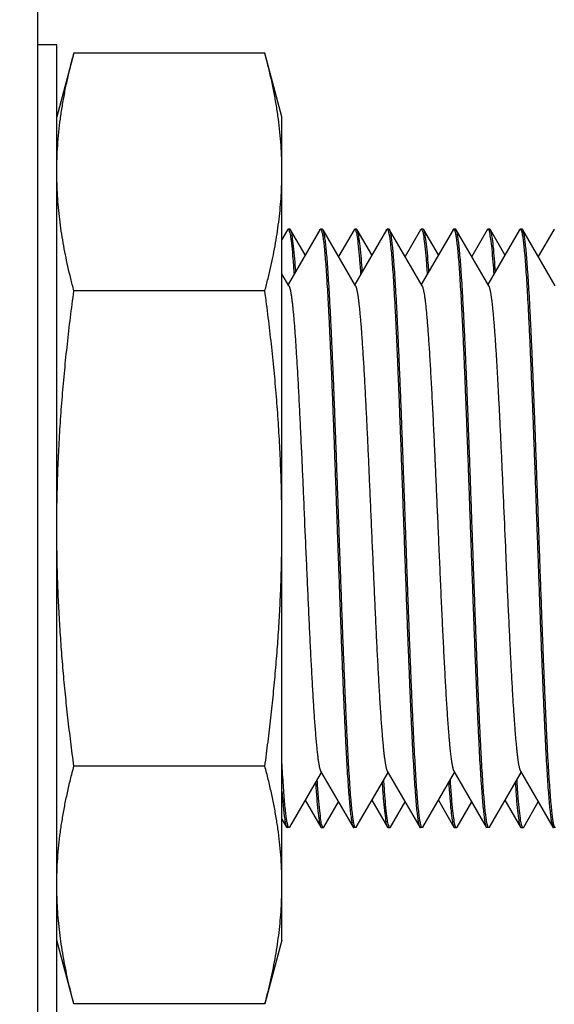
# Model space of a CAD drawing. Header units: inches. Extents: x 0.2 to 16.8, y 0.1 to 10.8.
# Tile 10 of 44: x 1.838 to 2.062, y 6.114 to 6.525. Entities that reach past the tile are written whole.
import ezdxf

# ---------------------------------------------------------------- set-up
doc = ezdxf.new("R2010")
doc.units = ezdxf.units.IN
doc.header["$LTSCALE"] = 0.935
doc.header["$MEASUREMENT"] = 0
doc.layers.get('0').update_dxf_attribs({"linetype": 'CONTINUOUS'})
doc.layers.add('DIMENSIONS', color=7, linetype='CONTINUOUS')
doc.styles.get("Standard").update_dxf_attribs({"font": 'txt', "width": 0.8})
doc.dimstyles.new('DIMSTYLE_1', dxfattribs={"dimtxt": 0.125, "dimasz": 0.18, "dimexe": 0.18, "dimexo": 0.0625, "dimgap": 0.09, "dimtad": 0, "dimtih": 1, "dimtoh": 1, "dimdec": 3, "dimzin": 4, "dimdsep": 46, "dimtxsty": 'STANDARD', "dimblk": '_FILLED', "dimblk1": '_FILLED', "dimblk2": '_FILLED', "dimcen": 0.09, "dimadec": 0, "dimazin": 0, "dimtp": 0.01, "dimtm": 0.01, "dimtfac": 1, "dimtdec": 3, "dimtofl": 0, "dimtmove": 0, "dimatfit": 3, "dimldrblk": '_FILLED', "dimfxl": 1, "dimtolj": 1, "dimtzin": 4, "dimarcsym": 0})

# ---------------------------------------------------------------- blocks, each defined once
blk = doc.blocks.new('*D17')
at = {"layer": 'DIMENSIONS', "color": 2, "linetype": 'CONTINUOUS'}
blk.add_line((2.16712, 4.89887), (2.16712, 8.62929), dxfattribs=at)
at = {"layer": 'DIMENSIONS', "color": 2, "linetype": 'CONTINUOUS', "width": 0.8}
for s, p in [(']', (2.22962, 10.11679)), ('11.08', (2.22962, 9.61679)), ('[', (2.22962, 9.51679)), ('.436', (2.22962, 8.99179)), ('2X ', (2.22962, 8.69179))]:
    blk.add_text(s, height=0.125, rotation=90, dxfattribs=at).set_placement(p)
blk = doc.blocks.new('_FILLED')
at = {"color": 0, "linetype": 'BYBLOCK'}
blk.add_solid([(0, 0), (-1, 0.1736), (-1, -0.1736)], dxfattribs=at)

msp = doc.modelspace()

# ---------------------------------------------------------------- linework, layer by layer
at = {"color": 7, "linetype": 'CONTINUOUS'}
for p, q in [((1.84599, 7.93179), (1.84599, 3.80608)), ((1.85399, 6.51437), (1.84599, 6.51437)), ((1.85399, 6.10979), (1.85399, 6.51437)), ((1.86112, 6.51097), (1.85399, 6.48437)), ((1.94086, 6.51097), (1.86112, 6.51097)), ((1.94799, 6.48437), (1.94086, 6.51097)), ((1.94799, 6.14037), (1.94799, 6.48437)), ((1.95031, 6.43712), (1.94799, 6.43311)), ((1.95031, 6.43712), (1.95057, 6.43735)), ((1.95136, 6.43735), (1.95057, 6.43735)), ((1.96382, 6.43713), (1.95059, 6.41427)), ((1.95163, 6.43712), (1.95136, 6.43735)), ((1.95772, 6.42659), (1.95163, 6.43712)), ((1.96487, 6.43737), (1.96409, 6.43737)), ((1.97872, 6.41369), (1.96514, 6.43713)), ((1.9781, 6.43712), (1.97163, 6.42593)), ((1.9781, 6.43712), (1.97837, 6.43735)), ((1.97916, 6.43735), (1.97837, 6.43735)), ((1.99162, 6.43713), (1.97838, 6.41427)), ((1.97943, 6.43712), (1.97916, 6.43735)), ((1.98552, 6.42659), (1.97942, 6.43712)), ((1.99267, 6.43737), (1.99189, 6.43737)), ((2.00652, 6.41369), (1.99294, 6.43714)), ((2.0059, 6.43711), (1.99943, 6.42592)), ((2.0059, 6.43711), (2.00618, 6.43735)), ((2.00696, 6.43735), (2.00618, 6.43735)), ((2.01942, 6.43713), (2.00618, 6.41427)), ((2.01332, 6.4266), (2.00723, 6.43711)), ((2.02047, 6.43737), (2.01969, 6.43737)), ((2.03432, 6.4137), (2.02074, 6.43713)), ((2.0337, 6.43712), (2.02723, 6.42593)), ((2.0337, 6.43712), (2.03397, 6.43735)), ((2.03476, 6.43735), (2.03397, 6.43735)), ((2.04722, 6.43713), (2.03399, 6.41427)), ((2.03503, 6.43711), (2.03476, 6.43735)), ((2.04112, 6.42659), (2.03503, 6.43711)), ((2.04827, 6.43737), (2.04749, 6.43737)), ((2.06212, 6.4137), (2.04854, 6.43714)), ((2.06151, 6.43712), (2.05503, 6.42593)), ((2.0615, 6.43712), (2.06178, 6.43735)), ((1.95092, 6.4137), (1.94799, 6.41875)), ((1.94086, 6.41167), (1.86112, 6.41167)), ((1.94086, 6.21306), (1.86112, 6.21306)), ((1.96415, 6.21104), (1.97772, 6.1876)), ((1.99195, 6.21104), (2.00552, 6.1876)), ((2.01975, 6.21104), (2.03332, 6.1876)), ((2.04755, 6.21104), (2.06112, 6.1876)), ((1.95124, 6.1876), (1.96449, 6.21046)), ((1.97904, 6.1876), (1.99228, 6.21046)), ((2.00684, 6.1876), (2.02009, 6.21046)), ((2.03464, 6.1876), (2.04789, 6.21046)), ((1.95772, 6.19879), (1.9642, 6.18758)), ((1.98552, 6.19879), (1.992, 6.18759)), ((2.01332, 6.19879), (2.0198, 6.18759)), ((2.04112, 6.19879), (2.04761, 6.18758)), ((1.96553, 6.18758), (1.97163, 6.19812)), ((1.99332, 6.18758), (1.99943, 6.19812)), ((2.02113, 6.18758), (2.02723, 6.19812)), ((2.04893, 6.18758), (2.05503, 6.19812)), ((1.94799, 6.19094), (1.94992, 6.18759)), ((1.95097, 6.18737), (1.95019, 6.18737)), ((1.95124, 6.1876), (1.95097, 6.18737)), ((1.9642, 6.18758), (1.96448, 6.18735)), ((1.96526, 6.18735), (1.96448, 6.18735)), ((1.96553, 6.18758), (1.96526, 6.18735)), ((1.97877, 6.18737), (1.97799, 6.18737)), ((1.992, 6.18759), (1.99228, 6.18735)), ((1.99306, 6.18735), (1.99228, 6.18735)), ((1.99332, 6.18758), (1.99306, 6.18735)), ((2.00657, 6.18737), (2.00579, 6.18737)), ((2.0198, 6.18759), (2.02008, 6.18735)), ((2.02086, 6.18735), (2.02008, 6.18735)), ((2.02113, 6.18758), (2.02086, 6.18735)), ((2.03437, 6.18737), (2.03359, 6.18737)), ((2.04761, 6.18758), (2.04787, 6.18735)), ((2.04866, 6.18735), (2.04787, 6.18735)), ((2.04893, 6.18758), (2.04866, 6.18735)), ((2.06217, 6.18737), (2.06139, 6.18737)), ((1.86112, 6.11374), (1.85399, 6.14037)), ((1.94799, 6.14037), (1.94086, 6.11374)), ((1.94086, 6.11376), (1.86112, 6.11376))]:
    msp.add_line(p, q, dxfattribs=at)
for points, knots in [([(1.85437, 6.47235), (1.85449, 6.4742), (1.85481, 6.47789), (1.85546, 6.4834), (1.85627, 6.48888), (1.85725, 6.49436), (1.85838, 6.49986), (1.85967, 6.50541), (1.86062, 6.50911), (1.86112, 6.51097)], [0, 0, 0, 0, 0.14207, 0.282857, 0.423797, 0.565291, 0.707976, 0.852617, 1, 1, 1, 1]), ([(1.94799, 6.46132), (1.94799, 6.46317), (1.94793, 6.46686), (1.94764, 6.47239), (1.94717, 6.47791), (1.94652, 6.4834), (1.94571, 6.48888), (1.94473, 6.49436), (1.9436, 6.49986), (1.94231, 6.50541), (1.94136, 6.50911), (1.94086, 6.51097)], [0, 0, 0, 0, 0.110202, 0.220254, 0.330214, 0.440126, 0.550158, 0.660623, 0.772017, 0.884938, 1, 1, 1, 1]), ([(1.85399, 6.46132), (1.85399, 6.46317), (1.85405, 6.46685), (1.85424, 6.47052), (1.85437, 6.47235)], [0, 0, 0, 0, 0.502517, 1, 1, 1, 1]), ([(1.86112, 6.41167), (1.86067, 6.41336), (1.8598, 6.41672), (1.85862, 6.42173), (1.85756, 6.4267), (1.85664, 6.43164), (1.85584, 6.43657), (1.85517, 6.4415), (1.85465, 6.44644), (1.85427, 6.45139), (1.85404, 6.45635), (1.85399, 6.45966), (1.85399, 6.46132)], [0, 0, 0, 0, 0.104327, 0.206656, 0.307465, 0.407213, 0.506346, 0.605143, 0.703834, 0.802498, 0.9012, 1, 1, 1, 1]), ([(1.94086, 6.41167), (1.94131, 6.41336), (1.94218, 6.41672), (1.94336, 6.42173), (1.94442, 6.4267), (1.94534, 6.43164), (1.94614, 6.43657), (1.9468, 6.4415), (1.94733, 6.44644), (1.94771, 6.45139), (1.94794, 6.45635), (1.94799, 6.45966), (1.94799, 6.46132)], [0, 0, 0, 0, 0.104327, 0.206656, 0.307465, 0.407213, 0.506346, 0.605143, 0.703834, 0.802498, 0.9012, 1, 1, 1, 1]), ([(1.95374, 6.4197), (1.95361, 6.42146), (1.95335, 6.42502), (1.95296, 6.42978), (1.95236, 6.43386), (1.9522, 6.43574), (1.9517, 6.43696), (1.95162, 6.43711)], [0, 0, 0, 0, 0.303003, 0.611346, 0.835288, 0.972683, 1, 1, 1, 1]), ([(1.96378, 6.43716), (1.96382, 6.43721), (1.9639, 6.43729), (1.96404, 6.43732), (1.96409, 6.43732)], [0, 0, 0, 0, 0.586457, 1, 1, 1, 1]), ([(1.96409, 6.43732), (1.96414, 6.43732), (1.96428, 6.43729), (1.96437, 6.43721), (1.96441, 6.43714)], [0, 0, 0, 0, 0.390548, 1, 1, 1, 1]), ([(1.96518, 6.43716), (1.96514, 6.43722), (1.96505, 6.43729), (1.96492, 6.43732), (1.96487, 6.43732)], [0, 0, 0, 0, 0.585762, 1, 1, 1, 1]), ([(1.97182, 6.31237), (1.97172, 6.31527), (1.97151, 6.32107), (1.97121, 6.32973), (1.9709, 6.33831), (1.97059, 6.34676), (1.97028, 6.35505), (1.96997, 6.36312), (1.96967, 6.37095), (1.96936, 6.3785), (1.96905, 6.38572), (1.96874, 6.39258), (1.96843, 6.39906), (1.96813, 6.40511), (1.96782, 6.41071), (1.96751, 6.41583), (1.96721, 6.42044), (1.9669, 6.42453), (1.96659, 6.42808), (1.9663, 6.43106), (1.96599, 6.43344), (1.96572, 6.43532), (1.96539, 6.43636), (1.96526, 6.43703), (1.96518, 6.43716)], [0, 0, 0, 0, 0.069787, 0.139264, 0.208008, 0.275807, 0.342203, 0.406979, 0.469762, 0.530238, 0.588176, 0.643201, 0.69515, 0.743678, 0.788616, 0.829722, 0.866776, 0.899651, 0.928131, 0.952137, 0.971528, 0.986251, 0.99628, 1, 1, 1, 1]), ([(1.98154, 6.4197), (1.98141, 6.42146), (1.98114, 6.42502), (1.98076, 6.42978), (1.98017, 6.43387), (1.97999, 6.43574), (1.9795, 6.43696), (1.97941, 6.43711)], [0, 0, 0, 0, 0.302976, 0.611263, 0.835174, 0.972629, 1, 1, 1, 1]), ([(1.99158, 6.43715), (1.99162, 6.43721), (1.9917, 6.43729), (1.99184, 6.43732), (1.99189, 6.43732)], [0, 0, 0, 0, 0.589888, 1, 1, 1, 1]), ([(1.99189, 6.43732), (1.99195, 6.43732), (1.99208, 6.43729), (1.99217, 6.43721), (1.99221, 6.43714)], [0, 0, 0, 0, 0.394112, 1, 1, 1, 1]), ([(1.99297, 6.43716), (1.99294, 6.43722), (1.99285, 6.43729), (1.99272, 6.43732), (1.99267, 6.43732)], [0, 0, 0, 0, 0.581842, 1, 1, 1, 1]), ([(1.99962, 6.31237), (1.99952, 6.31527), (1.99931, 6.32107), (1.999, 6.32973), (1.9987, 6.33831), (1.99839, 6.34676), (1.99808, 6.35505), (1.99777, 6.36313), (1.99746, 6.37095), (1.99715, 6.3785), (1.99684, 6.38572), (1.99654, 6.39258), (1.99623, 6.39906), (1.99593, 6.40511), (1.99562, 6.41071), (1.99531, 6.41583), (1.995, 6.42044), (1.9947, 6.42453), (1.9944, 6.42808), (1.9941, 6.43106), (1.99378, 6.43344), (1.99352, 6.43532), (1.99319, 6.43636), (1.99306, 6.43703), (1.99297, 6.43716)], [0, 0, 0, 0, 0.069786, 0.139262, 0.208005, 0.275802, 0.342197, 0.40697, 0.469756, 0.53023, 0.588166, 0.643188, 0.695133, 0.74366, 0.788594, 0.829701, 0.866752, 0.899624, 0.928103, 0.952109, 0.971503, 0.986227, 0.996253, 1, 1, 1, 1]), ([(2.00728, 6.4372), (2.00724, 6.43722), (2.00715, 6.43725), (2.00704, 6.43724), (2.00699, 6.43723)], [0, 0, 0, 0, 0.530992, 1, 1, 1, 1]), ([(2.00934, 6.4197), (2.00926, 6.42091), (2.00904, 6.42399), (2.00863, 6.42839), (2.00826, 6.43287), (2.00765, 6.43507), (2.00755, 6.43703), (2.00728, 6.4372)], [0, 0, 0, 0, 0.207355, 0.528242, 0.770335, 0.931239, 1, 1, 1, 1]), ([(2.01938, 6.43715), (2.01942, 6.43721), (2.0195, 6.43729), (2.01964, 6.43732), (2.01969, 6.43732)], [0, 0, 0, 0, 0.587597, 1, 1, 1, 1]), ([(2.01969, 6.43732), (2.01975, 6.43732), (2.01989, 6.43729), (2.01997, 6.4372), (2.02001, 6.43714)], [0, 0, 0, 0, 0.392656, 1, 1, 1, 1]), ([(2.02078, 6.43716), (2.02074, 6.43722), (2.02066, 6.43729), (2.02053, 6.43732), (2.02047, 6.43732)], [0, 0, 0, 0, 0.582427, 1, 1, 1, 1]), ([(2.02742, 6.31237), (2.02732, 6.31527), (2.02712, 6.32107), (2.02681, 6.32973), (2.0265, 6.33831), (2.02619, 6.34676), (2.02588, 6.35505), (2.02557, 6.36313), (2.02527, 6.37095), (2.02496, 6.3785), (2.02465, 6.38572), (2.02434, 6.39258), (2.02404, 6.39906), (2.02373, 6.40511), (2.02342, 6.41071), (2.02311, 6.41583), (2.0228, 6.42044), (2.0225, 6.42453), (2.0222, 6.42808), (2.0219, 6.43106), (2.02158, 6.43344), (2.02132, 6.43532), (2.02099, 6.43636), (2.02086, 6.43703), (2.02078, 6.43716)], [0, 0, 0, 0, 0.069788, 0.139268, 0.208013, 0.275813, 0.34221, 0.406985, 0.469771, 0.530245, 0.588184, 0.643209, 0.695156, 0.743687, 0.788622, 0.829729, 0.866781, 0.899653, 0.928132, 0.95214, 0.971532, 0.986254, 0.996277, 1, 1, 1, 1]), ([(2.03401, 6.43725), (2.03405, 6.43726), (2.03447, 6.43736), (2.03468, 6.43521), (2.03524, 6.43306), (2.03563, 6.42862), (2.03607, 6.42377), (2.03633, 6.4202), (2.03644, 6.41849)], [0, 0, 0, 0, 0.00732, 0.07627, 0.220453, 0.439813, 0.732242, 1, 1, 1, 1]), ([(2.03714, 6.4197), (2.03701, 6.42146), (2.03674, 6.42502), (2.03636, 6.42978), (2.03576, 6.43386), (2.0356, 6.43574), (2.0351, 6.43695), (2.03502, 6.43711)], [0, 0, 0, 0, 0.30302, 0.61141, 0.835365, 0.972789, 1, 1, 1, 1]), ([(2.04718, 6.43716), (2.04722, 6.43722), (2.04731, 6.43729), (2.04743, 6.43732), (2.04749, 6.43732)], [0, 0, 0, 0, 0.582309, 1, 1, 1, 1]), ([(2.04749, 6.43732), (2.04754, 6.43732), (2.04768, 6.43729), (2.04777, 6.4372), (2.04781, 6.43714)], [0, 0, 0, 0, 0.387473, 1, 1, 1, 1]), ([(2.04858, 6.43716), (2.04854, 6.43722), (2.04846, 6.4373), (2.04833, 6.43732), (2.04827, 6.43732)], [0, 0, 0, 0, 0.578743, 1, 1, 1, 1]), ([(2.05522, 6.31237), (2.05512, 6.31527), (2.05491, 6.32107), (2.0546, 6.32973), (2.05429, 6.33831), (2.05399, 6.34676), (2.05368, 6.35505), (2.05337, 6.36313), (2.05306, 6.37095), (2.05275, 6.3785), (2.05245, 6.38572), (2.05214, 6.39258), (2.05184, 6.39906), (2.05153, 6.40511), (2.05122, 6.41071), (2.05091, 6.41583), (2.05061, 6.42044), (2.0503, 6.42453), (2.05, 6.42808), (2.0497, 6.43106), (2.04938, 6.43344), (2.04912, 6.43532), (2.04879, 6.43636), (2.04866, 6.43704), (2.04858, 6.43716)], [0, 0, 0, 0, 0.069785, 0.139263, 0.208005, 0.275802, 0.342197, 0.40697, 0.469756, 0.530228, 0.588165, 0.643188, 0.695132, 0.743661, 0.788594, 0.829699, 0.86675, 0.899621, 0.928101, 0.95211, 0.971503, 0.986224, 0.996245, 1, 1, 1, 1]), ([(1.95107, 6.43656), (1.95142, 6.43561), (1.95158, 6.43387), (1.95218, 6.42978), (1.9526, 6.42463), (1.95289, 6.42066), (1.95304, 6.4185)], [0, 0, 0, 0, 0.131985, 0.347045, 0.643169, 1, 1, 1, 1]), ([(1.96455, 6.43668), (1.96465, 6.43622), (1.96494, 6.43532), (1.96521, 6.43344), (1.96552, 6.43106), (1.96581, 6.42808), (1.96612, 6.42453), (1.96642, 6.42044), (1.96673, 6.41583), (1.96704, 6.41071), (1.96735, 6.40511), (1.96765, 6.39906), (1.96796, 6.39258), (1.96827, 6.38572), (1.96858, 6.3785), (1.96889, 6.37095), (1.96919, 6.36312), (1.9695, 6.35505), (1.96981, 6.34676), (1.97012, 6.33831), (1.97043, 6.32973), (1.97073, 6.32107), (1.97094, 6.31527), (1.97104, 6.31237)], [0, 0, 0, 0, 0.010066, 0.024843, 0.044308, 0.068403, 0.096988, 0.129986, 0.167178, 0.208439, 0.253546, 0.302256, 0.3544, 0.409631, 0.467785, 0.52849, 0.591505, 0.656523, 0.723164, 0.791215, 0.860217, 0.929953, 1, 1, 1, 1]), ([(1.97887, 6.43656), (1.97922, 6.43561), (1.97939, 6.43387), (1.97998, 6.42978), (1.98039, 6.42463), (1.98069, 6.42066), (1.98084, 6.4185)], [0, 0, 0, 0, 0.132011, 0.347056, 0.643141, 1, 1, 1, 1]), ([(1.99236, 6.43668), (1.99246, 6.43622), (1.99274, 6.43532), (1.993, 6.43344), (1.99331, 6.43106), (1.99362, 6.42808), (1.99392, 6.42453), (1.99423, 6.42044), (1.99453, 6.41583), (1.99484, 6.41071), (1.99515, 6.40511), (1.99546, 6.39906), (1.99577, 6.39258), (1.99607, 6.38572), (1.99637, 6.3785), (1.99668, 6.37095), (1.99699, 6.36312), (1.9973, 6.35505), (1.99761, 6.34676), (1.99791, 6.33831), (1.99822, 6.32973), (1.99853, 6.32107), (1.99874, 6.31527), (1.99884, 6.31237)], [0, 0, 0, 0, 0.010059, 0.024831, 0.044296, 0.068394, 0.096981, 0.129978, 0.167169, 0.20843, 0.253537, 0.30225, 0.354393, 0.409623, 0.467776, 0.528478, 0.591497, 0.656515, 0.72316, 0.791212, 0.860213, 0.929951, 1, 1, 1, 1]), ([(2.00667, 6.43656), (2.00703, 6.43561), (2.00718, 6.43386), (2.00778, 6.42978), (2.0082, 6.42463), (2.00849, 6.42066), (2.00864, 6.4185)], [0, 0, 0, 0, 0.131951, 0.347023, 0.643158, 1, 1, 1, 1]), ([(2.02016, 6.43668), (2.02026, 6.43623), (2.02054, 6.43532), (2.0208, 6.43344), (2.02111, 6.43106), (2.02141, 6.42808), (2.02172, 6.42453), (2.02203, 6.42044), (2.02233, 6.41583), (2.02264, 6.41071), (2.02294, 6.40511), (2.02325, 6.39906), (2.02357, 6.39258), (2.02388, 6.38572), (2.02418, 6.3785), (2.02449, 6.37095), (2.02479, 6.36313), (2.0251, 6.35505), (2.02541, 6.34676), (2.02572, 6.33831), (2.02603, 6.32973), (2.02633, 6.32107), (2.02654, 6.31527), (2.02664, 6.31237)], [0, 0, 0, 0, 0.010062, 0.024834, 0.044295, 0.068393, 0.096982, 0.129979, 0.16717, 0.20843, 0.253533, 0.302245, 0.354388, 0.40962, 0.467774, 0.528474, 0.591495, 0.656512, 0.723158, 0.791211, 0.860214, 0.929953, 1, 1, 1, 1]), ([(2.04795, 6.43668), (2.04805, 6.43622), (2.04834, 6.43532), (2.0486, 6.43344), (2.04891, 6.43106), (2.04921, 6.42808), (2.04952, 6.42453), (2.04983, 6.42044), (2.05013, 6.41583), (2.05044, 6.41071), (2.05074, 6.40511), (2.05105, 6.39906), (2.05136, 6.39258), (2.05167, 6.38572), (2.05197, 6.3785), (2.05228, 6.37095), (2.05259, 6.36313), (2.0529, 6.35505), (2.05321, 6.34676), (2.05352, 6.33831), (2.05382, 6.32973), (2.05413, 6.32107), (2.05434, 6.31527), (2.05444, 6.31237)], [0, 0, 0, 0, 0.010065, 0.024841, 0.044304, 0.068401, 0.096989, 0.129986, 0.167177, 0.208436, 0.253538, 0.302249, 0.354391, 0.409621, 0.467775, 0.528475, 0.591496, 0.656514, 0.723159, 0.791212, 0.860213, 0.929951, 1, 1, 1, 1]), ([(1.95092, 6.4137), (1.95092, 6.41369), (1.95095, 6.41365), (1.95098, 6.41357), (1.95103, 6.41347), (1.95108, 6.41335), (1.95113, 6.41321), (1.9512, 6.413), (1.95129, 6.41269), (1.9514, 6.41229), (1.9515, 6.41182), (1.9516, 6.41131), (1.95171, 6.41073), (1.95181, 6.41011), (1.95192, 6.40943), (1.95202, 6.40869), (1.95212, 6.4079), (1.95223, 6.40706), (1.95237, 6.40584), (1.95255, 6.40418), (1.95276, 6.40203), (1.95296, 6.39969), (1.95317, 6.39715), (1.95338, 6.39442), (1.95359, 6.39151), (1.9538, 6.38842), (1.954, 6.38516), (1.95421, 6.38175), (1.95443, 6.37807), (1.95465, 6.37413), (1.95495, 6.36844), (1.95533, 6.36098), (1.95578, 6.35167), (1.95622, 6.34221), (1.95665, 6.33271), (1.9572, 6.32008), (1.95776, 6.30711), (1.95834, 6.29394), (1.95879, 6.28388), (1.95924, 6.27412), (1.95969, 6.26476), (1.96007, 6.25725), (1.96038, 6.25151), (1.9606, 6.24744), (1.96083, 6.24354), (1.96105, 6.23982), (1.96128, 6.23629), (1.96151, 6.23287), (1.96174, 6.22959), (1.96199, 6.22647), (1.96223, 6.22361), (1.96244, 6.2214), (1.96261, 6.21977), (1.96273, 6.21865), (1.96285, 6.2176), (1.96297, 6.21662), (1.9631, 6.21571), (1.96322, 6.21488), (1.96334, 6.21413), (1.96345, 6.2135), (1.96355, 6.21299), (1.96364, 6.21258), (1.96373, 6.21222), (1.96382, 6.21189), (1.96391, 6.21161), (1.96398, 6.2114), (1.96404, 6.21125), (1.96409, 6.21115), (1.96412, 6.21108), (1.96415, 6.21105), (1.96415, 6.21104)], [0, 0, 0, 0, 0.000146, 0.00066, 0.001227, 0.001849, 0.002585, 0.003386, 0.005187, 0.007254, 0.009586, 0.012183, 0.015046, 0.018171, 0.021559, 0.025208, 0.029117, 0.033283, 0.037705, 0.04731, 0.05792, 0.069515, 0.082068, 0.095545, 0.109914, 0.125142, 0.141197, 0.158046, 0.175656, 0.195551, 0.216243, 0.259781, 0.305801, 0.353835, 0.399548, 0.446157, 0.540381, 0.591027, 0.640731, 0.68898, 0.73526, 0.779076, 0.799923, 0.819995, 0.839239, 0.857603, 0.875036, 0.891485, 0.908141, 0.923546, 0.937665, 0.950463, 0.956355, 0.961903, 0.967104, 0.971952, 0.976444, 0.980576, 0.984344, 0.987745, 0.989982, 0.992024, 0.993871, 0.995525, 0.996988, 0.998261, 0.998827, 0.999348, 0.999824, 1, 1, 1, 1]), ([(1.97872, 6.41369), (1.97873, 6.41367), (1.97876, 6.41361), (1.97881, 6.41351), (1.97886, 6.41339), (1.97891, 6.41326), (1.97897, 6.41311), (1.97904, 6.41288), (1.97913, 6.41257), (1.97923, 6.41214), (1.97933, 6.41167), (1.97944, 6.41113), (1.97954, 6.41054), (1.97965, 6.4099), (1.97975, 6.4092), (1.97985, 6.40845), (1.97996, 6.40764), (1.98006, 6.40678), (1.9802, 6.40553), (1.98038, 6.40385), (1.98059, 6.40167), (1.9808, 6.39929), (1.98101, 6.39672), (1.98122, 6.39388), (1.98144, 6.39076), (1.98166, 6.38736), (1.98189, 6.38377), (1.98212, 6.37999), (1.98234, 6.37603), (1.98265, 6.37044), (1.98302, 6.36333), (1.98344, 6.35463), (1.98386, 6.34577), (1.98427, 6.33662), (1.9847, 6.32698), (1.98514, 6.31694), (1.98559, 6.3066), (1.98604, 6.29632), (1.98649, 6.28621), (1.98694, 6.27637), (1.98738, 6.2669), (1.98776, 6.25929), (1.98807, 6.25347), (1.9883, 6.24921), (1.98854, 6.24503), (1.98878, 6.24093), (1.98903, 6.23706), (1.98927, 6.23341), (1.98952, 6.23), (1.98976, 6.22684), (1.99, 6.22394), (1.99023, 6.22148), (1.99044, 6.21941), (1.99063, 6.21772), (1.9908, 6.21643), (1.99093, 6.21548), (1.99103, 6.21483), (1.99112, 6.21424), (1.99122, 6.21369), (1.99131, 6.21318), (1.99141, 6.21273), (1.99151, 6.21232), (1.9916, 6.21196), (1.99168, 6.21168), (1.99175, 6.21149), (1.9918, 6.21136), (1.99185, 6.21124), (1.9919, 6.21113), (1.99193, 6.21107), (1.99195, 6.21104)], [0, 0, 0, 0, 0.000373, 0.000957, 0.001604, 0.002315, 0.00309, 0.003929, 0.005806, 0.007946, 0.010353, 0.013027, 0.015968, 0.019177, 0.022651, 0.026389, 0.030388, 0.034645, 0.039158, 0.04894, 0.059714, 0.071456, 0.084145, 0.097758, 0.11352, 0.130292, 0.148023, 0.166665, 0.186168, 0.206481, 0.249342, 0.291249, 0.335013, 0.380233, 0.426512, 0.477372, 0.528472, 0.579277, 0.629253, 0.677876, 0.724655, 0.769107, 0.79031, 0.810751, 0.831969, 0.852169, 0.871298, 0.889304, 0.906133, 0.921734, 0.936054, 0.94904, 0.958287, 0.966667, 0.97417, 0.977589, 0.980786, 0.983759, 0.986507, 0.98903, 0.991326, 0.993396, 0.99524, 0.996857, 0.997582, 0.998251, 0.998913, 0.999511, 1, 1, 1, 1]), ([(2.00652, 6.41369), (2.00652, 6.41368), (2.00655, 6.41363), (2.0066, 6.41354), (2.00665, 6.41341), (2.00671, 6.41327), (2.00677, 6.41311), (2.00682, 6.41293), (2.0069, 6.41266), (2.007, 6.41229), (2.00711, 6.41179), (2.00722, 6.41122), (2.00733, 6.41059), (2.00745, 6.4099), (2.00756, 6.40914), (2.00767, 6.40832), (2.00778, 6.40744), (2.0079, 6.40649), (2.00801, 6.40548), (2.00816, 6.40402), (2.00836, 6.40204), (2.00858, 6.39949), (2.00881, 6.39672), (2.00903, 6.39372), (2.00926, 6.39052), (2.00949, 6.387), (2.00973, 6.38318), (2.00997, 6.37905), (2.01021, 6.37471), (2.01046, 6.37018), (2.0107, 6.36548), (2.01103, 6.3589), (2.01143, 6.35062), (2.01189, 6.34059), (2.01234, 6.33053), (2.01279, 6.32027), (2.01325, 6.30965), (2.01373, 6.29878), (2.01421, 6.28778), (2.0147, 6.27709), (2.01519, 6.26683), (2.0156, 6.25861), (2.01593, 6.25234), (2.01617, 6.2479), (2.01642, 6.24366), (2.01666, 6.23963), (2.01691, 6.23583), (2.01716, 6.23217), (2.01741, 6.22868), (2.01764, 6.22588), (2.01782, 6.22379), (2.01795, 6.22234), (2.01808, 6.22097), (2.01822, 6.21968), (2.01835, 6.21848), (2.01848, 6.21736), (2.01861, 6.21632), (2.01875, 6.21537), (2.01888, 6.21451), (2.01901, 6.21373), (2.01914, 6.21304), (2.01923, 6.21262), (2.01928, 6.21242)], [0, 0, 0, 0, 0.000204, 0.000823, 0.001516, 0.002284, 0.003127, 0.004048, 0.005045, 0.007272, 0.009812, 0.012664, 0.01583, 0.019309, 0.023101, 0.027205, 0.031621, 0.036345, 0.041373, 0.046701, 0.058239, 0.070928, 0.084733, 0.09962, 0.115555, 0.132504, 0.151965, 0.172506, 0.194057, 0.216547, 0.239906, 0.264064, 0.314495, 0.363132, 0.413238, 0.46428, 0.515725, 0.571295, 0.626045, 0.679311, 0.730427, 0.77875, 0.80169, 0.823726, 0.844791, 0.86482, 0.883746, 0.901501, 0.919346, 0.935696, 0.943297, 0.950508, 0.957323, 0.963737, 0.969744, 0.975341, 0.98052, 0.985278, 0.989609, 0.993509, 0.996974, 1, 1, 1, 1]), ([(2.03432, 6.4137), (2.03433, 6.41368), (2.03436, 6.41362), (2.03441, 6.41353), (2.03445, 6.41342), (2.0345, 6.41329), (2.03455, 6.41316), (2.03462, 6.41296), (2.0347, 6.41267), (2.03479, 6.4123), (2.03489, 6.41187), (2.03499, 6.4114), (2.03508, 6.41089), (2.03518, 6.41032), (2.03527, 6.40972), (2.03537, 6.40906), (2.0355, 6.4081), (2.03567, 6.40673), (2.03587, 6.4049), (2.03608, 6.40282), (2.03629, 6.40054), (2.0365, 6.39807), (2.03671, 6.39541), (2.03691, 6.39256), (2.03712, 6.38954), (2.03732, 6.38643), (2.03752, 6.38326), (2.03778, 6.37887), (2.03804, 6.37431), (2.03829, 6.36959), (2.03855, 6.36458), (2.03888, 6.35786), (2.03929, 6.34935), (2.03971, 6.34031), (2.04012, 6.33101), (2.04068, 6.31836), (2.04123, 6.30566), (2.04178, 6.29302), (2.04221, 6.28349), (2.04265, 6.274), (2.0431, 6.26464), (2.04348, 6.25714), (2.04378, 6.25141), (2.04405, 6.24662), (2.04435, 6.24138), (2.04465, 6.23663), (2.0449, 6.23306), (2.04507, 6.23058), (2.04525, 6.22822), (2.04543, 6.22595), (2.04562, 6.22377), (2.04581, 6.2217), (2.046, 6.21979), (2.04619, 6.21806), (2.04636, 6.21673), (2.04649, 6.21576), (2.04659, 6.2151), (2.04668, 6.21448), (2.04678, 6.21391), (2.04687, 6.21339), (2.04697, 6.21291), (2.04707, 6.21248), (2.04716, 6.2121), (2.04726, 6.21177), (2.04734, 6.21152), (2.04741, 6.21135), (2.04745, 6.21123), (2.0475, 6.21113), (2.04754, 6.21107), (2.04755, 6.21104)], [0, 0, 0, 0, 0.00039, 0.00093, 0.001523, 0.00217, 0.002873, 0.003631, 0.005315, 0.007223, 0.009356, 0.011715, 0.0143, 0.017109, 0.020144, 0.023402, 0.026884, 0.034515, 0.043776, 0.054049, 0.065304, 0.077517, 0.090658, 0.1047, 0.119616, 0.135377, 0.15065, 0.166586, 0.200317, 0.218044, 0.236302, 0.274278, 0.317344, 0.362031, 0.407934, 0.45465, 0.548884, 0.595563, 0.641389, 0.689592, 0.73583, 0.779633, 0.800475, 0.820532, 0.850365, 0.877942, 0.890832, 0.903095, 0.914709, 0.925655, 0.936735, 0.946991, 0.956407, 0.964968, 0.972661, 0.976178, 0.979472, 0.982543, 0.985388, 0.988006, 0.990397, 0.992559, 0.994493, 0.9962, 0.997684, 0.998343, 0.998947, 0.999498, 1, 1, 1, 1]), ([(1.85399, 6.31237), (1.85399, 6.31606), (1.85405, 6.32344), (1.85434, 6.3345), (1.85481, 6.34553), (1.85546, 6.35651), (1.85627, 6.36747), (1.85725, 6.37843), (1.85838, 6.38943), (1.85967, 6.40051), (1.86062, 6.40793), (1.86112, 6.41167)], [0, 0, 0, 0, 0.111281, 0.222312, 0.333059, 0.44349, 0.553703, 0.663963, 0.774721, 0.886539, 1, 1, 1, 1]), ([(1.94799, 6.31237), (1.94799, 6.31606), (1.94793, 6.32344), (1.94764, 6.3345), (1.94717, 6.34553), (1.94652, 6.35651), (1.94571, 6.36747), (1.94473, 6.37843), (1.9436, 6.38943), (1.94231, 6.40051), (1.94136, 6.40793), (1.94086, 6.41167)], [0, 0, 0, 0, 0.111281, 0.222312, 0.333059, 0.44349, 0.553703, 0.663963, 0.774721, 0.886539, 1, 1, 1, 1]), ([(1.86112, 6.21306), (1.86067, 6.21645), (1.8598, 6.22317), (1.85862, 6.23321), (1.85756, 6.24314), (1.85663, 6.25302), (1.85584, 6.26288), (1.85517, 6.27274), (1.85465, 6.28261), (1.85427, 6.29251), (1.85404, 6.30243), (1.85399, 6.30905), (1.85399, 6.31237)], [0, 0, 0, 0, 0.102864, 0.204141, 0.304282, 0.40372, 0.502869, 0.601973, 0.701221, 0.80064, 0.900235, 1, 1, 1, 1]), ([(1.94086, 6.21306), (1.94131, 6.21645), (1.94218, 6.22317), (1.94336, 6.23321), (1.94442, 6.24314), (1.94535, 6.25302), (1.94614, 6.26288), (1.94681, 6.27274), (1.94733, 6.28261), (1.94771, 6.29251), (1.94794, 6.30243), (1.94799, 6.30905), (1.94799, 6.31237)], [0, 0, 0, 0, 0.102864, 0.204141, 0.304282, 0.40372, 0.502869, 0.601973, 0.701221, 0.80064, 0.900235, 1, 1, 1, 1]), ([(1.97104, 6.31237), (1.97114, 6.30946), (1.97135, 6.30366), (1.97166, 6.295), (1.97197, 6.28642), (1.97228, 6.27797), (1.97258, 6.26968), (1.97289, 6.26161), (1.97319, 6.25378), (1.9735, 6.24623), (1.97381, 6.23901), (1.97412, 6.23215), (1.97443, 6.22567), (1.97473, 6.21962), (1.97504, 6.21402), (1.97535, 6.2089), (1.97566, 6.20429), (1.97597, 6.2002), (1.97627, 6.19666), (1.97657, 6.19367), (1.97688, 6.19129), (1.97714, 6.18941), (1.97747, 6.18837), (1.9776, 6.1877), (1.97768, 6.18758)], [0, 0, 0, 0, 0.069789, 0.13927, 0.208016, 0.275817, 0.342215, 0.406991, 0.469777, 0.530252, 0.588191, 0.643217, 0.695166, 0.743696, 0.788634, 0.829743, 0.866799, 0.899674, 0.928154, 0.952158, 0.971546, 0.986265, 0.996292, 1, 1, 1, 1]), ([(1.97831, 6.18805), (1.97821, 6.18851), (1.97792, 6.18941), (1.97766, 6.19129), (1.97735, 6.19367), (1.97705, 6.19666), (1.97674, 6.2002), (1.97643, 6.20429), (1.97612, 6.2089), (1.97581, 6.21402), (1.97551, 6.21962), (1.97521, 6.22567), (1.9749, 6.23215), (1.9746, 6.23901), (1.97429, 6.24623), (1.97398, 6.25378), (1.97367, 6.26161), (1.97336, 6.26968), (1.97306, 6.27797), (1.97275, 6.28642), (1.97243, 6.295), (1.97212, 6.30366), (1.97192, 6.30946), (1.97182, 6.31237)], [0, 0, 0, 0, 0.010063, 0.024839, 0.044303, 0.068399, 0.096986, 0.129985, 0.167179, 0.208441, 0.253546, 0.302256, 0.354396, 0.409626, 0.467778, 0.528481, 0.591499, 0.656517, 0.723161, 0.791213, 0.860215, 0.929952, 1, 1, 1, 1]), ([(1.99884, 6.31237), (1.99895, 6.30946), (1.99915, 6.30366), (1.99946, 6.295), (1.99976, 6.28642), (2.00007, 6.27797), (2.00038, 6.26968), (2.00069, 6.26161), (2.001, 6.25378), (2.00131, 6.24623), (2.00161, 6.23901), (2.00192, 6.23215), (2.00223, 6.22567), (2.00254, 6.21962), (2.00285, 6.21402), (2.00316, 6.2089), (2.00346, 6.20429), (2.00376, 6.2002), (2.00406, 6.19665), (2.00436, 6.19367), (2.00468, 6.19129), (2.00494, 6.18941), (2.00527, 6.18837), (2.0054, 6.1877), (2.00548, 6.18758)], [0, 0, 0, 0, 0.069791, 0.139272, 0.20802, 0.275822, 0.342222, 0.407001, 0.469789, 0.530268, 0.588206, 0.643234, 0.695185, 0.743719, 0.788659, 0.829768, 0.866821, 0.899695, 0.928177, 0.952186, 0.971579, 0.986298, 0.996324, 1, 1, 1, 1]), ([(2.00579, 6.18932), (2.00567, 6.18993), (2.00544, 6.19134), (2.00513, 6.19376), (2.00483, 6.19675), (2.00452, 6.20031), (2.00422, 6.2044), (2.00392, 6.20902), (2.00362, 6.21415), (2.00331, 6.21975), (2.003, 6.2258), (2.00269, 6.23227), (2.00238, 6.23912), (2.00208, 6.24634), (2.00178, 6.25387), (2.00147, 6.26169), (2.00116, 6.26975), (2.00085, 6.27803), (2.00054, 6.28646), (2.00023, 6.29503), (1.99993, 6.30368), (1.99973, 6.30946), (1.99962, 6.31237)], [0, 0, 0, 0, 0.015073, 0.034878, 0.059318, 0.088315, 0.121692, 0.159348, 0.201042, 0.246637, 0.29586, 0.348505, 0.40431, 0.46298, 0.524285, 0.587853, 0.653472, 0.720716, 0.789365, 0.858991, 0.929333, 1, 1, 1, 1]), ([(2.02664, 6.31237), (2.02674, 6.30948), (2.02695, 6.30372), (2.02726, 6.29512), (2.02756, 6.2866), (2.02787, 6.27821), (2.02817, 6.26998), (2.02847, 6.26195), (2.02878, 6.25417), (2.02909, 6.24666), (2.0294, 6.23947), (2.0297, 6.23263), (2.03001, 6.22617), (2.03031, 6.22013), (2.03061, 6.21453), (2.03092, 6.2094), (2.03123, 6.20476), (2.03153, 6.20064), (2.03184, 6.19706), (2.03214, 6.19403), (2.03243, 6.19156), (2.03265, 6.19012), (2.03277, 6.18949)], [0, 0, 0, 0, 0.070382, 0.140444, 0.209801, 0.278194, 0.345202, 0.410608, 0.473993, 0.535151, 0.593713, 0.649448, 0.702066, 0.75131, 0.796975, 0.838795, 0.876632, 0.910244, 0.939526, 0.964301, 0.984489, 1, 1, 1, 1]), ([(2.03391, 6.18805), (2.03381, 6.18851), (2.03353, 6.18941), (2.03326, 6.19129), (2.03295, 6.19367), (2.03265, 6.19665), (2.03234, 6.2002), (2.03204, 6.20429), (2.03173, 6.2089), (2.03142, 6.21402), (2.03112, 6.21962), (2.03081, 6.22567), (2.0305, 6.23215), (2.03019, 6.23901), (2.02988, 6.24623), (2.02957, 6.25378), (2.02927, 6.26161), (2.02896, 6.26968), (2.02866, 6.27797), (2.02835, 6.28642), (2.02804, 6.295), (2.02773, 6.30366), (2.02752, 6.30946), (2.02742, 6.31237)], [0, 0, 0, 0, 0.01006, 0.024835, 0.044302, 0.068399, 0.096985, 0.129983, 0.167174, 0.208435, 0.253543, 0.302254, 0.354399, 0.409631, 0.467785, 0.528492, 0.591506, 0.656524, 0.723164, 0.791213, 0.860215, 0.929952, 1, 1, 1, 1]), ([(2.05444, 6.31237), (2.05454, 6.30946), (2.05475, 6.30366), (2.05506, 6.295), (2.05536, 6.28642), (2.05567, 6.27797), (2.05598, 6.26968), (2.05629, 6.26161), (2.0566, 6.25378), (2.05691, 6.24623), (2.05721, 6.23901), (2.05752, 6.23215), (2.05783, 6.22567), (2.05813, 6.21962), (2.05844, 6.21402), (2.05875, 6.2089), (2.05905, 6.20429), (2.05936, 6.2002), (2.05967, 6.19666), (2.05997, 6.19367), (2.06028, 6.19129), (2.06054, 6.18941), (2.06087, 6.18837), (2.061, 6.1877), (2.06108, 6.18758)], [0, 0, 0, 0, 0.069789, 0.139267, 0.208013, 0.275811, 0.342206, 0.406985, 0.469767, 0.530248, 0.588184, 0.643209, 0.69516, 0.74369, 0.788631, 0.829739, 0.866793, 0.89967, 0.928152, 0.952158, 0.971549, 0.986268, 0.996296, 1, 1, 1, 1]), ([(2.06171, 6.18805), (2.06161, 6.18851), (2.06132, 6.18941), (2.06106, 6.19129), (2.06075, 6.19367), (2.06045, 6.19666), (2.06014, 6.2002), (2.05984, 6.20429), (2.05953, 6.2089), (2.05922, 6.21402), (2.05892, 6.21962), (2.05861, 6.22567), (2.0583, 6.23215), (2.058, 6.23901), (2.05769, 6.24623), (2.05738, 6.25378), (2.05707, 6.26161), (2.05676, 6.26968), (2.05645, 6.27797), (2.05614, 6.28642), (2.05583, 6.295), (2.05553, 6.30366), (2.05533, 6.30946), (2.05522, 6.31237)], [0, 0, 0, 0, 0.010065, 0.024841, 0.044305, 0.068401, 0.096987, 0.129986, 0.167179, 0.20844, 0.253547, 0.302257, 0.354401, 0.409633, 0.467785, 0.528492, 0.591505, 0.656525, 0.723167, 0.791216, 0.860217, 0.929954, 1, 1, 1, 1]), ([(1.85399, 6.16341), (1.85399, 6.16526), (1.85405, 6.16895), (1.85434, 6.17448), (1.85481, 6.18), (1.85546, 6.18549), (1.85627, 6.19097), (1.85725, 6.19645), (1.85838, 6.20195), (1.85967, 6.20749), (1.86062, 6.2112), (1.86112, 6.21306)], [0, 0, 0, 0, 0.110202, 0.220254, 0.330214, 0.440126, 0.550158, 0.660623, 0.772017, 0.884938, 1, 1, 1, 1]), ([(1.94799, 6.16341), (1.94799, 6.16526), (1.94793, 6.16895), (1.94764, 6.17448), (1.94717, 6.18), (1.94652, 6.18549), (1.94571, 6.19097), (1.94473, 6.19645), (1.9436, 6.20195), (1.94231, 6.20749), (1.94136, 6.2112), (1.94086, 6.21306)], [0, 0, 0, 0, 0.110202, 0.220254, 0.330214, 0.440126, 0.550158, 0.660623, 0.772017, 0.884938, 1, 1, 1, 1]), ([(1.95097, 6.18737), (1.95088, 6.18739), (1.95052, 6.18777), (1.95037, 6.18859), (1.95003, 6.19), (1.94977, 6.19195), (1.94946, 6.19446), (1.94916, 6.19752), (1.94886, 6.20111), (1.94857, 6.20521), (1.94827, 6.20981), (1.94809, 6.21304), (1.94799, 6.21473)], [0, 0, 0, 0, 0.012728, 0.044152, 0.095559, 0.16713, 0.258693, 0.369913, 0.500216, 0.649195, 0.815968, 1, 1, 1, 1]), ([(2.01928, 6.21242), (2.01931, 6.21231), (2.01936, 6.21211), (2.01944, 6.21182), (2.01952, 6.21156), (2.0196, 6.21134), (2.01967, 6.21118), (2.01972, 6.21109), (2.01975, 6.21105), (2.01975, 6.21104)], [0, 0, 0, 0, 0.227574, 0.432324, 0.614442, 0.774207, 0.912042, 0.972947, 1, 1, 1, 1]), ([(1.96476, 6.18814), (1.96441, 6.18909), (1.96425, 6.19083), (1.96365, 6.19492), (1.96324, 6.20017), (1.96291, 6.20454), (1.96273, 6.20711), (1.96271, 6.20741)], [0, 0, 0, 0, 0.123772, 0.325432, 0.603086, 0.95369, 1, 1, 1, 1]), ([(1.99256, 6.18814), (1.99221, 6.18909), (1.99205, 6.19083), (1.99145, 6.19492), (1.99104, 6.20017), (1.9907, 6.20455), (1.99053, 6.20711), (1.99051, 6.20741)], [0, 0, 0, 0, 0.123759, 0.325376, 0.602979, 0.953523, 1, 1, 1, 1]), ([(2.02036, 6.18814), (2.02001, 6.18909), (2.01985, 6.19084), (2.01925, 6.19492), (2.01883, 6.20017), (2.01851, 6.20455), (2.01834, 6.20711), (2.01832, 6.20742)], [0, 0, 0, 0, 0.12371, 0.325291, 0.602866, 0.953335, 1, 1, 1, 1]), ([(2.04816, 6.18814), (2.04781, 6.18909), (2.04765, 6.19083), (2.04705, 6.19492), (2.04663, 6.20017), (2.0463, 6.20454), (2.04613, 6.20711), (2.04611, 6.20741)], [0, 0, 0, 0, 0.123766, 0.325399, 0.603047, 0.953614, 1, 1, 1, 1]), ([(1.94799, 6.2025), (1.94808, 6.20122), (1.94827, 6.19883), (1.94857, 6.19553), (1.94888, 6.19278), (1.94917, 6.19062), (1.94947, 6.18895), (1.94969, 6.18814), (1.94988, 6.18765), (1.94991, 6.18759)], [0, 0, 0, 0, 0.256723, 0.477561, 0.661721, 0.808236, 0.916732, 0.987183, 1, 1, 1, 1]), ([(1.96202, 6.2062), (1.96217, 6.20404), (1.96247, 6.20007), (1.96287, 6.19492), (1.96347, 6.19083), (1.96364, 6.18896), (1.96413, 6.18774), (1.96422, 6.18759)], [0, 0, 0, 0, 0.347792, 0.636302, 0.845824, 0.974441, 1, 1, 1, 1]), ([(1.98982, 6.20621), (1.98996, 6.20404), (1.99026, 6.20007), (1.99067, 6.19492), (1.99127, 6.19084), (1.99144, 6.18896), (1.99193, 6.18775), (1.99202, 6.1876)], [0, 0, 0, 0, 0.348055, 0.636536, 0.846052, 0.974624, 1, 1, 1, 1]), ([(2.01762, 6.20621), (2.01776, 6.20404), (2.01806, 6.20007), (2.01847, 6.19492), (2.01907, 6.19084), (2.01924, 6.18896), (2.01973, 6.18775), (2.01982, 6.18759)], [0, 0, 0, 0, 0.34792, 0.636437, 0.845986, 0.974561, 1, 1, 1, 1]), ([(2.04541, 6.2062), (2.04556, 6.20404), (2.04586, 6.20007), (2.04627, 6.19492), (2.04687, 6.19083), (2.04704, 6.18896), (2.04753, 6.18774), (2.04762, 6.18759)], [0, 0, 0, 0, 0.347582, 0.636108, 0.845677, 0.97429, 1, 1, 1, 1]), ([(1.94991, 6.18759), (1.94997, 6.18747), (1.95005, 6.18737), (1.95016, 6.18738), (1.95018, 6.18738)], [0, 0, 0, 0, 0.82386, 1, 1, 1, 1]), ([(1.97768, 6.18758), (1.97772, 6.18752), (1.9778, 6.18744), (1.97793, 6.18741), (1.97799, 6.18741)], [0, 0, 0, 0, 0.586441, 1, 1, 1, 1]), ([(1.97877, 6.18741), (1.97872, 6.18741), (1.97858, 6.18744), (1.97849, 6.18753), (1.97845, 6.18759)], [0, 0, 0, 0, 0.389835, 1, 1, 1, 1]), ([(1.97908, 6.18757), (1.97904, 6.18751), (1.97895, 6.18744), (1.97882, 6.18741), (1.97877, 6.18741)], [0, 0, 0, 0, 0.58542, 1, 1, 1, 1]), ([(2.00548, 6.18758), (2.00552, 6.18752), (2.0056, 6.18744), (2.00574, 6.18741), (2.00579, 6.18741)], [0, 0, 0, 0, 0.589819, 1, 1, 1, 1]), ([(2.00657, 6.18741), (2.00652, 6.18741), (2.00638, 6.18745), (2.0063, 6.18753), (2.00626, 6.18758)], [0, 0, 0, 0, 0.444041, 1, 1, 1, 1]), ([(2.00688, 6.18758), (2.00684, 6.18751), (2.00676, 6.18743), (2.00662, 6.18741), (2.00657, 6.18741)], [0, 0, 0, 0, 0.62506, 1, 1, 1, 1]), ([(2.03277, 6.18949), (2.03285, 6.18906), (2.03305, 6.18844), (2.03315, 6.18777), (2.0333, 6.18759)], [0, 0, 0, 0, 0.659042, 1, 1, 1, 1]), ([(2.0333, 6.18759), (2.03332, 6.18756), (2.03341, 6.18748), (2.03352, 6.18741), (2.0336, 6.18739)], [0, 0, 0, 0, 0.268451, 1, 1, 1, 1]), ([(2.03437, 6.18741), (2.03432, 6.18741), (2.03418, 6.18744), (2.03409, 6.18753), (2.03405, 6.18759)], [0, 0, 0, 0, 0.391768, 1, 1, 1, 1]), ([(2.03468, 6.18758), (2.03464, 6.18752), (2.03456, 6.18744), (2.03443, 6.18741), (2.03437, 6.18741)], [0, 0, 0, 0, 0.588189, 1, 1, 1, 1]), ([(2.06108, 6.18758), (2.06112, 6.18752), (2.06121, 6.18744), (2.06134, 6.18741), (2.06139, 6.18741)], [0, 0, 0, 0, 0.587424, 1, 1, 1, 1]), ([(1.86112, 6.11376), (1.86067, 6.11545), (1.8598, 6.1188), (1.85862, 6.12382), (1.85756, 6.12879), (1.85664, 6.13373), (1.85584, 6.13866), (1.85517, 6.14359), (1.85465, 6.14853), (1.85427, 6.15348), (1.85406, 6.15798), (1.85401, 6.16082), (1.854, 6.16201)], [0, 0, 0, 0, 0.107301, 0.212547, 0.316229, 0.418821, 0.520779, 0.622393, 0.723896, 0.825373, 0.926888, 1, 1, 1, 1]), ([(1.94086, 6.11376), (1.94131, 6.11545), (1.94218, 6.1188), (1.94336, 6.12382), (1.94442, 6.12879), (1.94534, 6.13373), (1.94614, 6.13866), (1.9468, 6.14359), (1.94733, 6.14853), (1.94771, 6.15348), (1.94794, 6.15844), (1.94799, 6.16175), (1.94799, 6.16341)], [0, 0, 0, 0, 0.104327, 0.206656, 0.307465, 0.407213, 0.506346, 0.605143, 0.703834, 0.802498, 0.9012, 1, 1, 1, 1])]:
    msp.add_open_spline(points, degree=3, knots=knots, dxfattribs=at)
for points in [[(1.95057, 6.43735), (1.95075, 6.43735), (1.95093, 6.43694), (1.95107, 6.43656)], [(1.96441, 6.43714), (1.96446, 6.43705), (1.9645, 6.43693), (1.96452, 6.43681)], [(1.97837, 6.43735), (1.97855, 6.43735), (1.97873, 6.43694), (1.97887, 6.43656)], [(1.99221, 6.43714), (1.99227, 6.43705), (1.9923, 6.43693), (1.99233, 6.43682)], [(2.00618, 6.43735), (2.00636, 6.43735), (2.00654, 6.43694), (2.00667, 6.43656)], [(2.02001, 6.43714), (2.02007, 6.43705), (2.0201, 6.43693), (2.02013, 6.43681)], [(2.04781, 6.43714), (2.04786, 6.43704), (2.0479, 6.43693), (2.04792, 6.43681)], [(1.96452, 6.43681), (1.96453, 6.43677), (1.96454, 6.43672), (1.96455, 6.43668)], [(1.99233, 6.43682), (1.99234, 6.43677), (1.99235, 6.43673), (1.99236, 6.43668)], [(2.02013, 6.43681), (2.02014, 6.43677), (2.02015, 6.43672), (2.02016, 6.43668)], [(2.04792, 6.43681), (2.04793, 6.43677), (2.04794, 6.43672), (2.04795, 6.43668)], [(1.96526, 6.18735), (1.96508, 6.18735), (1.9649, 6.18777), (1.96476, 6.18814)], [(1.97834, 6.18792), (1.97833, 6.18796), (1.97832, 6.18801), (1.97831, 6.18805)], [(1.97845, 6.18759), (1.9784, 6.18768), (1.97837, 6.1878), (1.97834, 6.18792)], [(1.99306, 6.18735), (1.99288, 6.18735), (1.9927, 6.18777), (1.99256, 6.18814)], [(2.0061, 6.18808), (2.006, 6.18854), (2.00587, 6.1889), (2.00579, 6.18932)], [(2.00613, 6.18792), (2.00612, 6.18797), (2.00611, 6.18803), (2.0061, 6.18808)], [(2.00626, 6.18758), (2.0062, 6.18767), (2.00616, 6.18779), (2.00613, 6.18792)], [(2.02086, 6.18735), (2.02068, 6.18735), (2.0205, 6.18776), (2.02036, 6.18814)], [(2.03394, 6.18792), (2.03393, 6.18796), (2.03392, 6.18801), (2.03391, 6.18805)], [(2.03405, 6.18759), (2.034, 6.18768), (2.03396, 6.1878), (2.03394, 6.18792)], [(2.04866, 6.18735), (2.04848, 6.18735), (2.0483, 6.18776), (2.04816, 6.18814)], [(2.06174, 6.18792), (2.06173, 6.18796), (2.06172, 6.18801), (2.06171, 6.18805)]]:
    msp.add_open_spline(points, degree=3, dxfattribs=at)

# ---------------------------------------------------------------- dimensions: what is measured, and where the dimension line sits
at = {"layer": 'DIMENSIONS', "color": 2, "linetype": 'CONTINUOUS'}
dim = msp.add_ordinate_dim(feature_location=(2.16712, 4.89887), offset=(0, 3.73043), dtype=1, origin=(1.73099, 7.94179), text='2X <>', dimstyle='DIMSTYLE_1', dxfattribs=at)
dim.commit()
dim.dimension.update_dxf_attribs({"geometry": '*D17', "text_midpoint": (2.16712, 9.45429)})

doc.saveas('drawing.dxf')
